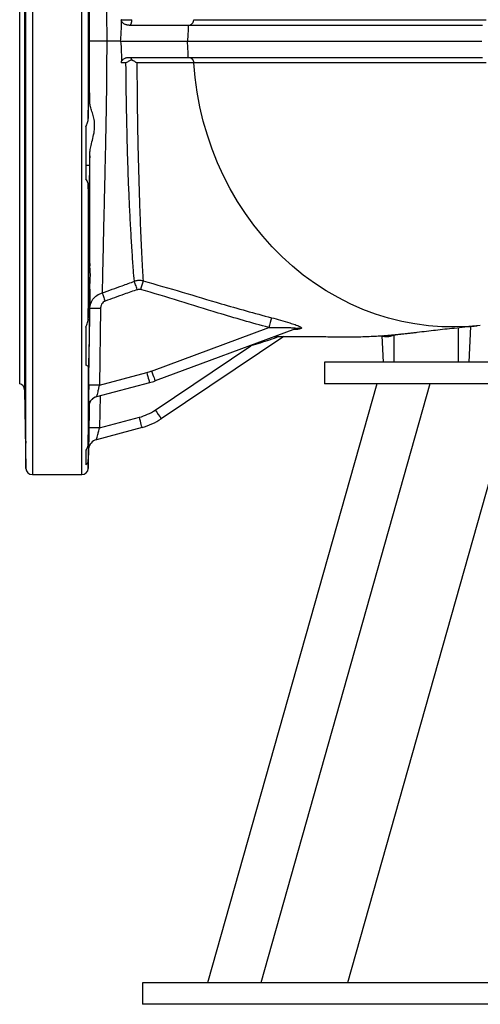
# Model space of a CAD drawing. Header units: millimetres. Extents: x 537 to 1439, y 660 to 2507.
# Tile 1 of 9: x 537 to 752, y 660 to 1120. Entities that reach past the tile are written whole.
import ezdxf

# ---------------------------------------------------------------- set-up
doc = ezdxf.new("R2010")
doc.units = ezdxf.units.MM

msp = doc.modelspace()

# ---------------------------------------------------------------- linework, layer by layer
at = {"color": 8, "linetype": 'Continuous', "lineweight": 25}
for p, q in [((542.57, 1312.09), (542.57, 907.15)), ((565.67, 907.15), (565.67, 1312.09)), ((539.57, 1109.65), (539.57, 1309.2)), ((538.93, 1272.52), (538.93, 946.78)), ((539.57, 910.1), (539.57, 1109.65)), ((741.62, 975.85), (741.62, 959.65)), ((711.55, 972.53), (711.62, 972.17)), ((714.63, 972.82), (711.62, 972.17)), ((644.79, 967.31), (644.03, 967.29)), ((644.78, 967.56), (644.79, 967.31)), ((574.23, 943.94), (573.97, 928.96)), ((568.85, 938.74), (568.86, 938.83)), ((568.85, 919.22), (568.82, 918.74)), ((568.82, 918.74), (568.82, 918.74)), ((568.67, 913.38), (568.67, 910.1))]:
    msp.add_line(p, q, dxfattribs=at)
at = {"color": 7, "linetype": 'Continuous', "lineweight": 25}
for p, q in [((536.62, 949.65), (536.62, 1269.65)), ((568.67, 1145.7), (568.67, 1073.6)), ((583.83, 1109.65), (577.32, 1109.65)), ((569.29, 1083.07), (568.85, 1083.07)), ((569.29, 1083.07), (569.34, 1081.33)), ((567.52, 1069.6), (567.52, 1045.41)), ((539.13, 1054.03), (539.45, 1054.03)), ((567.52, 1051.69), (569.29, 1051.69)), ((568.67, 1042.74), (568.67, 980.29)), ((569.43, 984.73), (569.42, 993.76)), ((574.41, 984.74), (573.89, 948.94)), ((568.7, 982.67), (569.29, 982.67)), ((539.13, 978.87), (539.44, 978.87)), ((567.52, 976.04), (567.52, 958.33)), ((598.26, 955.58), (653.11, 975.89)), ((747.5, 976.44), (746.62, 959.65)), ((665.55, 975.25), (599.98, 950.98)), ((660.09, 971.65), (602.8, 933.26)), ((705.97, 972.08), (706.62, 959.65)), ((711.62, 972.17), (711.62, 959.65)), ((600.04, 937.33), (644.79, 967.31)), ((568.67, 957.7), (568.67, 921.65)), ((679.12, 959.65), (679.12, 949.65)), ((1145.77, 959.65), (679.12, 959.65)), ((573.89, 948.94), (596.05, 954.88)), ((597.32, 950.13), (572.54, 943.49)), ((703.58, 949.65), (624.49, 669.65)), ((728.46, 949.65), (649.37, 669.65)), ((1145.77, 949.65), (679.12, 949.65)), ((769.03, 949.65), (689.94, 669.65)), ((538.93, 946.78), (539.57, 910.1)), ((568.86, 938.83), (568.87, 938.89)), ((573.97, 928.96), (592.6, 933.95)), ((593.87, 929.21), (572.53, 923.49)), ((567.52, 918.28), (567.52, 911.8)), ((568.67, 910.1), (568.82, 918.74)), ((542.57, 907.15), (565.67, 907.15)), ((594.12, 669.65), (594.12, 659.65)), ((1178.3, 669.65), (594.12, 669.65)), ((1178.3, 659.65), (594.12, 659.65))]:
    msp.add_line(p, q, dxfattribs=at)
at = {"color": 7, "linetype": 'Continuous', "lineweight": 25, "flags": 128}
for points in [[(615.48, 1117.15), (615.38, 1114.9), (615.28, 1112.65), (615.15, 1109.65)], [(577.32, 1109.65), (575.78, 1109.65), (574.3, 1109.65), (572.93, 1109.65), (571.72, 1109.65), (570.73, 1109.65), (569.98, 1109.65), (569.51, 1109.65), (569.34, 1109.65)], [(615.48, 1102.15), (615.38, 1104.4), (615.28, 1106.65), (615.15, 1109.65)], [(752.05, 976.91), (746.65, 976.41), (740.35, 976.16), (734.04, 976.27), (727.76, 976.73), (721.5, 977.56), (715.29, 978.74), (709.14, 980.28), (703.08, 982.16), (697.11, 984.39), (691.25, 986.95), (685.53, 989.85), (679.94, 993.06), (674.52, 996.6), (669.27, 1000.43), (664.21, 1004.56), (659.35, 1008.98), (654.71, 1013.66), (650.29, 1018.6), (646.12, 1023.79), (642.19, 1029.21), (638.52, 1034.85), (635.13, 1040.69), (632.01, 1046.71), (629.19, 1052.91), (626.66, 1059.25), (624.43, 1065.73), (622.51, 1072.33), (620.91, 1079.04), (619.62, 1085.82), (618.66, 1092.67), (618.02, 1099.56)], [(539.31, 1049.85), (539.32, 1049.84), (539.36, 1050.17), (539.39, 1050.86), (539.42, 1051.89), (539.44, 1053.61), (539.46, 1055.28), (539.47, 1057.17), (539.47, 1059.22), (539.47, 1061.37), (539.46, 1063.55), (539.45, 1065.72), (539.43, 1067.81), (539.4, 1069.75), (539.37, 1071.5), (539.34, 1073), (539.31, 1074.21), (539.27, 1075.09), (539.23, 1075.63), (539.19, 1075.8), (539.13, 1075.2), (539.13, 1075.2)], [(591.64, 993.67), (591.44, 994.23), (591.24, 994.79), (591.04, 995.33), (590.86, 995.84), (590.68, 996.32), (590.53, 996.76), (590.38, 997.16), (590.26, 997.5)], [(575.19, 992.06), (575.31, 991.71), (575.46, 991.32), (575.61, 990.88), (575.79, 990.4), (575.97, 989.89), (576.16, 989.36), (576.36, 988.81), (576.56, 988.25)], [(596.05, 954.88), (596.3, 953.95), (596.54, 953.05), (596.76, 952.23), (596.95, 951.52), (597.11, 950.93), (597.23, 950.49), (597.3, 950.22), (597.32, 950.13)], [(598.26, 955.58), (598.6, 954.68), (598.92, 953.81), (599.21, 953.02), (599.47, 952.32), (599.69, 951.75), (599.84, 951.32), (599.94, 951.06), (599.98, 950.98)], [(568.85, 938.74), (568.85, 938.74), (568.84, 938.74)], [(593.87, 929.21), (593.84, 929.3), (593.77, 929.56), (593.65, 930), (593.5, 930.59), (593.3, 931.31), (593.08, 932.13), (592.84, 933.02), (592.6, 933.95)]]:
    msp.add_lwpolyline(points, dxfattribs=at)
at = {"color": 8, "linetype": 'Continuous', "lineweight": 25, "flags": 128}
msp.add_lwpolyline([(568.99, 928.96), (569.17, 938.96), (569.19, 940.48)], dxfattribs=at)
at = {"color": 7, "linetype": 'Continuous', "lineweight": 25}
for centre, radius, start, end in [((921.18, 900.47), 341.01, 163.4361, 164.1312), ((572.14, 908.88), 75.9, 88.2879, 92.0456), ((881.09, 917.02), 235.46, 164.3646, 165.5219), ((667.11, 971.02), 4.51, 77.4972, 110.2023), ((666.34, 970.7), 4.55, 77.9939, 110.2209), ((589.58, 979.03), 25, 285, 290.3177), ((535.93, 946.73), 3, 1, 76.6766), ((571.53, 873.46), 75.52, 88.2126, 91.9891), ((589.56, 979.11), 30, 285, 290.3177), ((573.84, 938.66), 5, 105.0016, 132.7733), ((573.85, 938.67), 5, 105.0014, 128.57), ((586.13, 958.1), 25, 285, 303.8236), ((780.77, 1056.96), 216.73, 213.502, 214.8021), ((586.1, 958.18), 30, 285, 303.8236), ((571.44, 854.69), 74.32, 88.049, 91.8865), ((573.82, 918.66), 5, 105, 173.5583), ((542.57, 910.15), 3, 181, 270), ((565.67, 910.15), 3, 270, 359)]:
    msp.add_arc(centre, radius, start, end, dxfattribs=at)
at = {"color": 8, "linetype": 'Continuous', "lineweight": 25}
for centre, radius, start, end in [((573.92, 938.62), 5.09, 133.1944, 178.6827), ((573.85, 938.67), 5, 128.5686, 179.0987)]:
    msp.add_arc(centre, radius, start, end, dxfattribs=at)
at = {"color": 7, "linetype": 'Continuous', "lineweight": 25}
for points, knots in [([(575.19, 1227.25), (575.23, 1225.34), (575.31, 1221.53), (575.44, 1215.21), (575.59, 1208.45), (575.76, 1200.44), (575.98, 1191.06), (576.23, 1180.09), (576.51, 1168.43), (576.77, 1156.66), (576.99, 1145.02), (577.17, 1133.51), (577.29, 1121.69), (577.31, 1113.66), (577.32, 1109.65)], [0, 0, 0, 0, 0.068762, 0.137523, 0.207334, 0.277145, 0.370632, 0.464116, 0.560411, 0.656697, 0.741204, 0.825703, 0.912854, 1, 1, 1, 1]), ([(569.34, 1109.65), (569.34, 1112.01), (569.34, 1116.74), (569.34, 1123.84), (569.34, 1130.93), (569.34, 1135.63), (569.34, 1137.97)], [0, 0, 0, 0, 0.248669, 0.497339, 0.748668, 1, 1, 1, 1]), ([(583.83, 1109.65), (583.93, 1110.9), (584.14, 1113.39), (584.22, 1116.76), (584.17, 1118.86), (584.15, 1119.72)], [0, 0, 0, 0, 0.371841, 0.744863, 1, 1, 1, 1]), ([(587.86, 1117.15), (587.79, 1117.15), (587.63, 1117.15), (587.41, 1117.17), (587.18, 1117.2), (586.95, 1117.23), (586.61, 1117.31), (586.16, 1117.44), (585.61, 1117.69), (585.1, 1118.02), (584.71, 1118.39), (584.46, 1118.73), (584.31, 1119), (584.22, 1119.25), (584.17, 1119.48), (584.16, 1119.64), (584.15, 1119.72)], [0, 0, 0, 0, 0.0500725, 0.0999077, 0.1495686, 0.1991191, 0.2486241, 0.3762827, 0.4980018, 0.6297185, 0.7483861, 0.8132755, 0.8739506, 0.9172204, 0.9589488, 1, 1, 1, 1]), ([(588.16, 1117.15), (588.18, 1117.15), (588.23, 1117.15), (588.34, 1117.19), (588.49, 1117.31), (588.65, 1117.55), (588.77, 1117.82), (588.86, 1118.08), (588.92, 1118.33), (588.97, 1118.6), (589.02, 1118.87), (589.05, 1119.15), (589.07, 1119.43), (589.08, 1119.61), (589.09, 1119.71)], [0, 0, 0, 0, 0.027419, 0.109252, 0.250415, 0.386307, 0.500041, 0.576924, 0.652541, 0.726511, 0.798494, 0.868204, 0.935422, 1, 1, 1, 1]), ([(615.67, 1117.15), (615.68, 1117.15), (615.69, 1117.15), (615.71, 1117.15), (615.73, 1117.15), (615.8, 1117.15), (615.85, 1117.16), (615.96, 1117.17), (616.03, 1117.18), (616.25, 1117.23), (616.39, 1117.28), (616.67, 1117.41), (616.8, 1117.49), (617.04, 1117.67), (617.16, 1117.78), (617.38, 1118.01), (617.47, 1118.14), (617.65, 1118.42), (617.73, 1118.58), (617.85, 1118.89), (617.9, 1119.05), (617.98, 1119.39), (618.01, 1119.56), (618.02, 1119.74)], [0, 0, 0, 0, 0.007812, 0.007812, 0.015625, 0.03125, 0.0625, 0.0625, 0.125, 0.125, 0.25, 0.25, 0.375, 0.375, 0.5, 0.5, 0.625, 0.625, 0.75, 0.75, 0.875, 0.875, 1, 1, 1, 1]), ([(618.02, 1119.74), (626.93, 1119.74), (635.84, 1119.74), (650.16, 1119.74), (655.1, 1119.74), (662.84, 1119.73), (665.47, 1119.73), (670.88, 1119.73), (673.64, 1119.73), (679.31, 1119.73), (682.21, 1119.73), (688.14, 1119.73), (691.18, 1119.73), (700.42, 1119.73), (706.78, 1119.73), (719.9, 1119.73), (726.64, 1119.73), (735.3, 1119.73), (737.04, 1119.73), (740.55, 1119.73), (742.32, 1119.73), (747.63, 1119.73), (751.21, 1119.73), (754.78, 1119.73)], [0, 0, 0, 0, 0.25, 0.25, 0.375, 0.375, 0.4375, 0.4375, 0.5, 0.5, 0.5625, 0.5625, 0.625, 0.625, 0.75, 0.75, 0.875, 0.875, 0.90625, 0.90625, 0.9375, 0.9375, 1, 1, 1, 1]), ([(587.86, 1117.15), (588.12, 1117.15), (588.37, 1117.15), (589.56, 1117.15), (590.46, 1117.15), (592.26, 1117.15), (593.16, 1117.15), (595.02, 1117.15), (595.99, 1117.15), (597.99, 1117.15), (599, 1117.15), (602, 1117.15), (603.96, 1117.15), (609.28, 1117.15), (612.33, 1117.15), (615.47, 1117.15), (615.47, 1117.15), (615.47, 1117.15), (615.48, 1117.15)], [0.5645262, 0.5645262, 0.5645262, 0.5645262, 0.5756917, 0.5756917, 0.6181225, 0.6181225, 0.6605533, 0.6605533, 0.7029842, 0.7029842, 0.745415, 0.745415, 0.8302767, 0.8302767, 1, 1, 1, 1.0001894, 1.0001894, 1.0001894, 1.0001894]), ([(615.48, 1117.15), (615.48, 1117.15), (615.48, 1117.15), (615.49, 1117.15), (624.5, 1117.15), (633.54, 1117.15), (648.02, 1117.15), (653, 1117.15), (663.44, 1117.15), (668.9, 1117.15), (686.06, 1117.15), (698.54, 1117.15), (718.32, 1117.15), (725.09, 1117.15), (738.92, 1117.15), (745.99, 1117.15), (753.02, 1117.15)], [0.0005576, 0.0005576, 0.0005576, 0.0005576, 0.0006417, 0.0006417, 0.0006417, 0.2505251, 0.2505251, 0.3754669, 0.3754669, 0.5004086, 0.5004086, 0.750292, 0.750292, 0.8752337, 0.8752337, 1.0001525, 1.0001525, 1.0001525, 1.0001525]), ([(569.34, 1081.33), (569.34, 1083.65), (569.34, 1088.29), (569.34, 1095.36), (569.34, 1102.48), (569.34, 1107.26), (569.34, 1109.65)], [0, 0, 0, 0, 0.248686, 0.497369, 0.748685, 1, 1, 1, 1]), ([(577.32, 1109.65), (577.31, 1105.98), (577.3, 1098.63), (577.19, 1087.59), (577.03, 1076.61), (576.83, 1065.8), (576.61, 1055.33), (576.37, 1045.17), (576.14, 1035.32), (575.92, 1025.73), (575.71, 1016.51), (575.52, 1007.71), (575.34, 999.45), (575.24, 994.52), (575.19, 992.06)], [0, 0, 0, 0, 0.079708, 0.15942, 0.241429, 0.323444, 0.404363, 0.485286, 0.568084, 0.650885, 0.737116, 0.823346, 0.911673, 1, 1, 1, 1]), ([(583.83, 1109.65), (585.4, 1109.65), (586.94, 1109.65), (589.31, 1109.65), (590.2, 1109.65), (591.99, 1109.65), (592.89, 1109.65), (594.76, 1109.65), (595.73, 1109.65), (597.73, 1109.65), (598.75, 1109.65), (601.75, 1109.65), (603.7, 1109.65), (608.97, 1109.65), (612.01, 1109.65), (615.15, 1109.65)], [0.5105496, 0.5105496, 0.5105496, 0.5105496, 0.5756917, 0.5756917, 0.6181225, 0.6181225, 0.6605533, 0.6605533, 0.7029842, 0.7029842, 0.745415, 0.745415, 0.8302767, 0.8302767, 1, 1, 1, 1]), ([(615.15, 1109.65), (624.16, 1109.65), (633.2, 1109.65), (647.69, 1109.65), (652.67, 1109.65), (663.12, 1109.65), (668.59, 1109.65), (685.78, 1109.65), (698.27, 1109.65), (718.07, 1109.65), (724.84, 1109.65), (738.69, 1109.65), (745.76, 1109.65), (752.79, 1109.65)], [0.0006417, 0.0006417, 0.0006417, 0.0006417, 0.2505251, 0.2505251, 0.3754669, 0.3754669, 0.5004086, 0.5004086, 0.750292, 0.750292, 0.8752337, 0.8752337, 1.0001755, 1.0001755, 1.0001755, 1.0001755]), ([(584.15, 1099.58), (584.16, 1099.62), (584.16, 1099.7), (584.18, 1099.82), (584.2, 1099.94), (584.23, 1100.06), (584.27, 1100.17), (584.31, 1100.29), (584.37, 1100.4), (584.43, 1100.51), (584.5, 1100.62), (584.57, 1100.73), (584.75, 1100.96), (585.09, 1101.28), (585.6, 1101.61), (586.16, 1101.86), (586.65, 1102.01), (587.1, 1102.1), (587.48, 1102.14), (587.73, 1102.15), (587.86, 1102.15)], [0, 0, 0, 0, 0.021336, 0.042636, 0.064019, 0.085606, 0.107513, 0.129851, 0.152725, 0.176233, 0.200463, 0.225498, 0.251412, 0.369773, 0.501139, 0.62266, 0.75013, 0.833055, 0.916245, 1, 1, 1, 1]), ([(588.91, 1101.03), (588.48, 1100.81), (588.05, 1100.58), (587.41, 1100.21), (587.19, 1100.09), (586.76, 1099.84), (586.54, 1099.71), (586.33, 1099.59)], [0, 0, 0, 0, 0.5, 0.5, 0.75, 0.75, 1, 1, 1, 1]), ([(587.86, 1102.15), (588.88, 1102.15), (590.92, 1102.15), (594.7, 1102.15), (599.12, 1102.15), (604.14, 1102.15), (608.33, 1102.15), (612, 1102.15), (614.32, 1102.15), (615.48, 1102.15)], [0, 0, 0, 0, 0.099268, 0.198611, 0.397237, 0.546255, 0.695, 0.847436, 1, 1, 1, 1]), ([(588.16, 1102.15), (588.18, 1102.15), (588.22, 1102.15), (588.27, 1102.13), (588.33, 1102.11), (588.39, 1102.07), (588.44, 1102.03), (588.51, 1101.95), (588.6, 1101.84), (588.69, 1101.66), (588.78, 1101.46), (588.85, 1101.25), (588.89, 1101.1), (588.91, 1101.03)], [0, 0, 0, 0, 0.062783, 0.126826, 0.192066, 0.258429, 0.32583, 0.394172, 0.523906, 0.655477, 0.788092, 0.894689, 1, 1, 1, 1]), ([(588.91, 1101.03), (588.99, 1100.99), (589.13, 1100.92), (589.32, 1100.82), (589.52, 1100.71), (589.83, 1100.54), (590.21, 1100.33), (590.63, 1100.08), (591.02, 1099.83), (591.29, 1099.66), (591.45, 1099.56)], [0, 0, 0, 0, 0.088154, 0.150565, 0.213535, 0.302208, 0.507288, 0.65196, 0.796329, 1, 1, 1, 1]), ([(615.48, 1102.15), (618.5, 1102.15), (624.55, 1102.15), (633.77, 1102.15), (643.29, 1102.15), (653.26, 1102.15), (663.81, 1102.15), (675.08, 1102.15), (686.9, 1102.15), (699.27, 1102.15), (712.07, 1102.15), (725.35, 1102.15), (739.01, 1102.15), (748.35, 1102.15), (753.02, 1102.15)], [0, 0, 0, 0, 0.084408, 0.168959, 0.253544, 0.338083, 0.422572, 0.507113, 0.591655, 0.67322, 0.75487, 0.836601, 0.91835, 1, 1, 1, 1]), ([(615.64, 1102.15), (615.69, 1102.15), (615.78, 1102.15), (615.91, 1102.13), (616.05, 1102.11), (616.2, 1102.07), (616.34, 1102.03), (616.48, 1101.97), (616.62, 1101.9), (616.75, 1101.82), (616.89, 1101.73), (617.02, 1101.63), (617.14, 1101.52), (617.3, 1101.36), (617.48, 1101.14), (617.66, 1100.85), (617.8, 1100.54), (617.91, 1100.21), (617.99, 1099.89), (618.01, 1099.67), (618.02, 1099.56)], [0, 0, 0, 0, 0.038348, 0.077499, 0.117408, 0.158027, 0.199297, 0.241155, 0.28353, 0.326345, 0.369519, 0.412966, 0.456596, 0.500317, 0.587593, 0.674125, 0.759214, 0.842229, 0.922634, 1, 1, 1, 1]), ([(590.26, 997.5), (590.11, 999.25), (589.76, 1003.45), (589.24, 1010.92), (588.68, 1019.9), (588.16, 1029.61), (587.68, 1039.95), (587.28, 1050.88), (586.95, 1062.34), (586.7, 1072.99), (586.53, 1082.6), (586.4, 1091.04), (586.35, 1096.74), (586.33, 1099.59)], [0, 0, 0, 0, 0.0733274, 0.1757792, 0.278593, 0.3813959, 0.4838323, 0.5861951, 0.6887565, 0.7910769, 0.8606946, 0.9303926, 1, 1, 1, 1]), ([(618.02, 1099.56), (617.18, 1099.56), (615.18, 1099.55), (612.68, 1099.56), (610.5, 1099.56), (609.11, 1099.56), (607.68, 1099.56), (606.18, 1099.55), (604.39, 1099.55), (602.38, 1099.55), (600.26, 1099.55), (598.44, 1099.55), (596.84, 1099.56), (595.09, 1099.55), (593.58, 1099.55), (592.28, 1099.56), (591.73, 1099.56), (591.45, 1099.56)], [0, 0, 0, 0, 0.113907, 0.27093, 0.325577, 0.379786, 0.433592, 0.487049, 0.540175, 0.6212, 0.693009, 0.755609, 0.809182, 0.863541, 0.943473, 0.971551, 1, 1, 1, 1]), ([(591.45, 1099.56), (591.46, 1096.68), (591.49, 1090.92), (591.56, 1082.41), (591.67, 1072.75), (591.86, 1062.09), (592.15, 1050.65), (592.47, 1039.77), (592.81, 1029.51), (593.18, 1019.9), (593.57, 1011.01), (593.95, 1003.61), (594.21, 999.43), (594.32, 997.69)], [0, 0, 0, 0, 0.06999, 0.140085, 0.210096, 0.312468, 0.415079, 0.517491, 0.619579, 0.722018, 0.824472, 0.926582, 1, 1, 1, 1]), ([(754.78, 1099.57), (753.51, 1099.57), (749.86, 1099.57), (742.74, 1099.57), (734.83, 1099.57), (727.08, 1099.57), (720.33, 1099.57), (707.03, 1099.57), (692.11, 1099.57), (679.05, 1099.57), (671.57, 1099.57), (664.88, 1099.56), (655.71, 1099.56), (646.33, 1099.56), (637.9, 1099.56), (631.46, 1099.56), (626.34, 1099.56), (622.47, 1099.56), (619.84, 1099.56), (618.49, 1099.56), (618.02, 1099.56)], [0, 0, 0, 0, 0.022248, 0.063855, 0.124949, 0.162852, 0.204404, 0.249611, 0.412931, 0.499523, 0.528447, 0.579678, 0.653309, 0.749573, 0.819661, 0.878501, 0.925999, 0.962097, 0.986767, 1, 1, 1, 1]), ([(568.67, 1073.6), (568.68, 1074.34), (568.69, 1075.07), (568.71, 1076.49), (568.72, 1077.17), (568.75, 1079.11), (568.77, 1080.3), (568.81, 1081.63), (568.81, 1081.89), (568.83, 1082.39), (568.83, 1082.62), (568.85, 1083.31), (568.87, 1083.73), (568.89, 1084.5), (568.91, 1084.84), (568.93, 1085.3), (568.94, 1085.44), (568.95, 1085.71), (568.96, 1085.83), (568.99, 1086.39), (569.02, 1086.66), (569.06, 1086.79), (569.07, 1086.8), (569.08, 1086.81), (569.09, 1086.8), (569.11, 1086.74), (569.12, 1086.66), (569.15, 1086.42), (569.16, 1086.25), (569.18, 1085.94), (569.19, 1085.82), (569.2, 1085.57), (569.21, 1085.44), (569.24, 1084.7), (569.27, 1083.96), (569.29, 1083.07)], [0, 0, 0, 0, 0.0625, 0.0625, 0.125, 0.125, 0.25, 0.25, 0.28125, 0.28125, 0.3125, 0.3125, 0.375, 0.375, 0.4375, 0.4375, 0.46875, 0.46875, 0.5, 0.5, 0.625, 0.625, 0.65625, 0.65625, 0.6875, 0.6875, 0.75, 0.75, 0.8125, 0.8125, 0.84375, 0.84375, 0.875, 0.875, 1, 1, 1, 1]), ([(569.36, 1056.17), (569.41, 1056.95), (569.51, 1058.5), (570.08, 1061.23), (570.86, 1064.29), (571.53, 1067.37), (571.74, 1070.08), (571.58, 1072.57), (571.01, 1075.07), (570.25, 1077.47), (569.56, 1079.6), (569.41, 1080.75), (569.34, 1081.33)], [0, 0, 0, 0, 0.086279, 0.172734, 0.292625, 0.41231, 0.495549, 0.578775, 0.685032, 0.791485, 0.89591, 1, 1, 1, 1]), ([(539.13, 1075.2), (539.12, 1075.27), (539.08, 1075.49), (539.03, 1074.91), (538.98, 1073.08), (538.95, 1070.25), (538.94, 1066.76), (538.96, 1063), (538.99, 1059.39), (539.05, 1056.35), (539.1, 1054.72), (539.12, 1054.15), (539.13, 1054.03)], [0, 0, 0, 0, 0.059641, 0.173623, 0.287598, 0.401557, 0.515498, 0.629427, 0.743358, 0.857303, 0.971266, 1, 1, 1, 1]), ([(567.52, 1069.6), (567.87, 1070.3), (568.52, 1071.61), (568.62, 1072.97), (568.67, 1073.6)], [0, 0, 0, 0, 0.539743, 1, 1, 1, 1]), ([(539.13, 1054.03), (539.13, 1053.86), (539.15, 1053.15), (539.17, 1052.07), (539.21, 1050.98), (539.25, 1050.2), (539.28, 1049.98), (539.29, 1049.87)], [0, 0, 0, 0, 0.076007, 0.30699, 0.537974, 0.768987, 1, 1, 1, 1]), ([(569.36, 1056.17), (569.36, 1055.96), (569.34, 1054.36), (569.31, 1052.93), (569.29, 1051.69)], [0, 0, 0, 0, 0.133685, 1, 1, 1, 1]), ([(569.41, 1004.79), (569.41, 1007.43), (569.4, 1012.73), (569.39, 1021.03), (569.39, 1029.44), (569.38, 1038), (569.37, 1046.88), (569.36, 1053.08), (569.36, 1056.17)], [0, 0, 0, 0, 0.1753508, 0.3514754, 0.5123207, 0.6731625, 0.8365841, 1, 1, 1, 1]), ([(569.29, 1051.69), (569.27, 1050.2), (569.24, 1048.81), (569.2, 1046.88), (569.19, 1046.27), (569.16, 1045.09), (569.15, 1044.53), (569.11, 1042.98), (569.08, 1042.08), (569.04, 1041.15), (569.04, 1040.97), (569.02, 1040.63), (569.01, 1040.48), (568.99, 1040.04), (568.98, 1039.79), (568.95, 1039.37), (568.94, 1039.2), (568.91, 1038.95), (568.89, 1038.87), (568.85, 1038.75), (568.83, 1038.85), (568.79, 1039.19), (568.79, 1039.27), (568.78, 1039.45), (568.77, 1039.55), (568.75, 1039.88), (568.74, 1040.14), (568.72, 1040.75), (568.71, 1041.09), (568.69, 1041.85), (568.68, 1042.28), (568.67, 1042.74)], [0, 0, 0, 0, 0.125, 0.125, 0.1875, 0.1875, 0.25, 0.25, 0.375, 0.375, 0.40625, 0.40625, 0.4375, 0.4375, 0.5, 0.5, 0.5625, 0.5625, 0.625, 0.625, 0.75, 0.75, 0.78125, 0.78125, 0.8125, 0.8125, 0.875, 0.875, 0.9375, 0.9375, 1, 1, 1, 1]), ([(568.67, 1042.74), (568.59, 1043.28), (568.45, 1044.15), (567.77, 1045.07), (567.52, 1045.41)], [0, 0, 0, 0, 0.623804, 1, 1, 1, 1]), ([(568.67, 980.29), (568.68, 981.43), (568.71, 983.7), (568.76, 987.29), (568.81, 990.95), (568.88, 994.55), (568.94, 997.79), (569.02, 1000.58), (569.09, 1002.81), (569.15, 1004.46), (569.22, 1005.45), (569.26, 1005.7), (569.28, 1005.65), (569.29, 1005.64)], [0, 0, 0, 0, 0.084979, 0.169957, 0.270961, 0.371965, 0.472983, 0.573999, 0.675025, 0.776051, 0.877077, 0.978104, 1, 1, 1, 1]), ([(569.29, 1005.64), (569.31, 1005.77), (569.34, 1006.02), (569.38, 1005.73), (569.4, 1005.11), (569.41, 1004.79)], [0, 0, 0, 0, 0.3372488, 0.6640915, 1, 1, 1, 1]), ([(569.42, 993.76), (569.45, 994.73), (569.52, 996.72), (569.69, 999.34), (569.69, 1001.64), (569.52, 1003.53), (569.44, 1004.37), (569.41, 1004.79)], [0, 0, 0, 0, 0.195646, 0.39675, 0.594898, 0.79906, 1, 1, 1, 1]), ([(539.13, 994.36), (539.13, 994.42), (539.1, 995.26), (539.06, 996.5), (539, 997.12), (538.96, 996.47), (538.94, 994.62), (538.95, 991.8), (538.98, 988.31), (539.02, 984.56), (539.08, 981.28), (539.11, 979.57), (539.13, 978.87)], [0, 0, 0, 0, 0.008451, 0.122444, 0.236435, 0.350414, 0.464374, 0.578318, 0.692258, 0.806207, 0.920174, 1, 1, 1, 1]), ([(539.41, 968.71), (539.41, 968.7), (539.42, 968.66), (539.44, 968.98), (539.46, 969.66), (539.47, 970.79), (539.47, 972.29), (539.47, 974.11), (539.46, 976), (539.45, 978.06), (539.42, 980.22), (539.4, 982.42), (539.37, 984.6), (539.34, 986.69), (539.3, 988.65), (539.26, 990.4), (539.23, 991.91), (539.19, 993.12), (539.15, 993.93), (539.14, 994.24), (539.13, 994.36)], [0, 0, 0, 0, 0.0235151, 0.0811964, 0.1388695, 0.1965429, 0.2684721, 0.326138, 0.3838033, 0.4414673, 0.4991325, 0.5568008, 0.6144703, 0.672145, 0.7298206, 0.7875037, 0.8451874, 0.9028755, 0.9605635, 1, 1, 1, 1]), ([(575.19, 992.06), (578.32, 993.19), (583.35, 995), (588.37, 996.82), (590.26, 997.5)], [0, 0, 0, 0, 0.624125, 1, 1, 1, 1]), ([(594.32, 997.69), (594.2, 997.71), (593.36, 997.87), (591.96, 997.92), (590.75, 997.62), (590.26, 997.5)], [0, 0, 0, 0, 0.087238, 0.632178, 1, 1, 1, 1]), ([(591.64, 993.67), (591.82, 993.72), (592.27, 993.85), (592.81, 993.81), (593.12, 993.73), (593.16, 993.72)], [0, 0, 0, 0, 0.366941, 0.911552, 1, 1, 1, 1]), ([(594.32, 997.69), (600.41, 995.96), (612.59, 992.52), (628.6, 987.63), (642.54, 983.67), (650.41, 981.54), (654.35, 980.48)], [0, 0, 0, 0, 0.304086, 0.608223, 0.8041, 1, 1, 1, 1]), ([(569.42, 993.76), (569.41, 992.58), (569.39, 990.36), (569.35, 986.87), (569.31, 984.34), (569.29, 982.94), (569.29, 982.67)], [0, 0, 0, 0, 0.330959, 0.62471, 0.92698, 1, 1, 1, 1]), ([(569.43, 984.73), (569.51, 985.52), (569.62, 986.6), (570.4, 988.47), (571.62, 990.15), (573.49, 991.48), (574.74, 991.9), (575.19, 992.06)], [0, 0, 0, 0, 0.244423, 0.332189, 0.616569, 0.860318, 1, 1, 1, 1]), ([(591.64, 993.67), (589.58, 992.93), (584.56, 991.12), (579.53, 989.31), (576.56, 988.25)], [0, 0, 0, 0, 0.409312, 1, 1, 1, 1]), ([(653.11, 975.89), (649.16, 976.98), (641.24, 979.17), (627.31, 983.28), (611.34, 988.32), (599.22, 991.92), (593.16, 993.72)], [0, 0, 0, 0, 0.196841, 0.393748, 0.696878, 1, 1, 1, 1]), ([(568.91, 948.93), (568.96, 952.26), (569.14, 964.19), (569.31, 976.13), (569.43, 984.73)], [0, 0, 0, 0, 0.279282, 1, 1, 1, 1]), ([(576.56, 988.25), (576.39, 988.17), (575.91, 987.96), (575.21, 987.3), (574.56, 986.18), (574.46, 985.25), (574.41, 984.74)], [0, 0, 0, 0, 0.128239, 0.361625, 0.650207, 1, 1, 1, 1]), ([(567.52, 976.04), (567.87, 976.76), (568.52, 978.1), (568.62, 979.6), (568.67, 980.29)], [0, 0, 0, 0, 0.539751, 1, 1, 1, 1]), ([(569.29, 982.67), (569.27, 981.36), (569.24, 978.72), (569.17, 974.79), (569.1, 971.02), (569.03, 967.53), (568.96, 964.46), (568.89, 961.86), (568.83, 959.83), (568.77, 958.43), (568.71, 957.66), (568.68, 957.69), (568.67, 957.7)], [0, 0, 0, 0, 0.097738, 0.197306, 0.29976, 0.399345, 0.501816, 0.601405, 0.703883, 0.80347, 0.905945, 1, 1, 1, 1]), ([(654.35, 980.48), (655.79, 980.1), (658.73, 979.32), (662.49, 978.21), (665.48, 977.24), (667.34, 976.52), (668.31, 975.95), (668.47, 975.61), (668.19, 975.48), (668.08, 975.42)], [0, 0, 0, 0, 0.223774, 0.455446, 0.601953, 0.749156, 0.84282, 0.937743, 1, 1, 1, 1]), ([(539.13, 978.87), (539.14, 977.86), (539.17, 976.15), (539.22, 974), (539.25, 972.33), (539.29, 970.93), (539.33, 969.83), (539.36, 969.06), (539.38, 968.84), (539.39, 968.73)], [0, 0, 0, 0, 0.192669, 0.327219, 0.461766, 0.596326, 0.730886, 0.865443, 1, 1, 1, 1]), ([(653.11, 975.89), (654.38, 975.91), (655.63, 975.93), (658.13, 975.94), (659.38, 975.93), (661.23, 975.91), (661.84, 975.9), (663.04, 975.86), (663.63, 975.84), (664.46, 975.78), (664.72, 975.76), (665.09, 975.72), (665.21, 975.7), (665.43, 975.66), (665.53, 975.64), (665.7, 975.6), (665.76, 975.57), (665.85, 975.52), (665.87, 975.48), (665.85, 975.42), (665.82, 975.39), (665.71, 975.32), (665.63, 975.29), (665.55, 975.25)], [0, 0, 0, 0, 0.25, 0.25, 0.5, 0.5, 0.625, 0.625, 0.75, 0.75, 0.8125, 0.8125, 0.84375, 0.84375, 0.875, 0.875, 0.90625, 0.90625, 0.9375, 0.9375, 0.96875, 0.96875, 1, 1, 1, 1]), ([(655.79, 971.64), (657.51, 971.64), (661.41, 971.64), (667.06, 971.66), (672.47, 971.68), (676.93, 971.67), (680.4, 971.63), (683.21, 971.59), (686.16, 971.56), (689.78, 971.54), (693.9, 971.56), (698.02, 971.66), (701.77, 971.82), (705.32, 972.02), (708.73, 972.27), (711.98, 972.56), (714.65, 972.82), (716.86, 973.05), (718.8, 973.26), (720.68, 973.48), (723.51, 973.82), (726.99, 974.25), (731.3, 974.76), (735.55, 975.23), (739.94, 975.68), (744.97, 976.18), (748.63, 976.55), (750.57, 976.75)], [0, 0, 0, 0, 0.045579, 0.10354, 0.154577, 0.197586, 0.232697, 0.257375, 0.283961, 0.314821, 0.3524, 0.385916, 0.416026, 0.441106, 0.471674, 0.499591, 0.522573, 0.541018, 0.559282, 0.578732, 0.599461, 0.653772, 0.712645, 0.775151, 0.842014, 0.916606, 1, 1, 1, 1]), ([(668.08, 975.42), (668, 975.4), (667.73, 975.3), (667.47, 975.21), (667.28, 975.15)], [0, 0, 0, 0, 0.289457, 1, 1, 1, 1]), ([(568.67, 957.7), (568.59, 957.78), (568.44, 957.91), (567.84, 958.2), (567.53, 958.33), (567.52, 958.33)], [0, 0, 0, 0, 0.587756, 0.986424, 1, 1, 1, 1]), ([(539.13, 944.41), (539.11, 945.12), (539.08, 946.96), (539.03, 949.4), (538.98, 951.21), (538.95, 951.82), (538.94, 951.17), (538.96, 949.33), (539, 946.5), (539.05, 943.02), (539.1, 940.32), (539.12, 938.92), (539.13, 938.74)], [0, 0, 0, 0, 0.0715962, 0.1855838, 0.2995633, 0.413526, 0.5274707, 0.6414058, 0.7553429, 0.8692941, 0.9832649, 1, 1, 1, 1]), ([(568.91, 948.93), (568.9, 948.09), (568.87, 946.11), (568.84, 943.23), (568.82, 940.74), (568.82, 939.06), (568.83, 938.85), (568.84, 938.74)], [0, 0, 0, 0, 0.159672, 0.376922, 0.586695, 0.793288, 1, 1, 1, 1]), ([(573.89, 948.94), (573.77, 948.49), (573.5, 947.44), (573.11, 945.91), (572.78, 944.57), (572.56, 943.66), (572.55, 943.55), (572.54, 943.49)], [0, 0, 0, 0, 0.167379, 0.391836, 0.602386, 0.803214, 1, 1, 1, 1]), ([(539.46, 921.86), (539.46, 921.85), (539.47, 921.82), (539.47, 922.14), (539.47, 922.82), (539.46, 923.94), (539.44, 925.44), (539.42, 927.27), (539.4, 929.16), (539.37, 931.22), (539.33, 933.38), (539.3, 935.58), (539.26, 937.76), (539.22, 939.85), (539.18, 942.2), (539.15, 943.57), (539.13, 944.41)], [0, 0, 0, 0, 0.028759, 0.099019, 0.169272, 0.239527, 0.327133, 0.3974, 0.467666, 0.537932, 0.608198, 0.678471, 0.748745, 0.819024, 0.889305, 1, 1, 1, 1]), ([(539.13, 938.74), (539.13, 938.36), (539.15, 937.28), (539.18, 935.43), (539.22, 933.23), (539.26, 931.08), (539.3, 929.03), (539.33, 927.15), (539.37, 925.48), (539.4, 924.08), (539.42, 922.99), (539.44, 922.21), (539.45, 921.99), (539.46, 921.88)], [0, 0, 0, 0, 0.051209, 0.146082, 0.240956, 0.33584, 0.430727, 0.525614, 0.620501, 0.715381, 0.810263, 0.905131, 1, 1, 1, 1]), ([(569.17, 940.41), (569.17, 940.25), (569.14, 938.8), (569.1, 935.91), (569.02, 931.87), (568.95, 927.89), (568.89, 924.11), (568.82, 920.63), (568.76, 917.66), (568.71, 915.19), (568.68, 913.98), (568.67, 913.38)], [0, 0, 0, 0, 0.015581, 0.141481, 0.26738, 0.393295, 0.519208, 0.645123, 0.771037, 0.885519, 1, 1, 1, 1]), ([(568.67, 921.65), (568.68, 922.57), (568.71, 924.65), (568.76, 928.21), (568.82, 932.18), (568.88, 936.03), (568.92, 938.47), (568.94, 939.58)], [0, 0, 0, 0, 0.171774, 0.387784, 0.603795, 0.819824, 1, 1, 1, 1]), ([(568.88, 939.18), (568.88, 939.2), (568.89, 939.25), (568.92, 939.48), (569, 939.91), (569.22, 940.64), (569.74, 941.57), (570.3, 942.28), (570.71, 942.54), (570.74, 942.57)], [0, 0, 0, 0, 0.058886, 0.123818, 0.223568, 0.387515, 0.661372, 0.968661, 1, 1, 1, 1]), ([(568.99, 928.96), (568.98, 928.13), (568.95, 926.15), (568.9, 923.26), (568.85, 920.76), (568.83, 919.07), (568.82, 918.85), (568.82, 918.74)], [0, 0, 0, 0, 0.158807, 0.376616, 0.586696, 0.793295, 1, 1, 1, 1]), ([(572.53, 923.49), (572.54, 923.55), (572.57, 923.67), (572.82, 924.59), (573.17, 925.93), (573.57, 927.46), (573.85, 928.51), (573.97, 928.96)], [0, 0, 0, 0, 0.196503, 0.3974, 0.608453, 0.833604, 1, 1, 1, 1]), ([(567.52, 918.28), (567.71, 918.52), (567.87, 918.77), (568.15, 919.29), (568.27, 919.56), (568.46, 920.13), (568.53, 920.43), (568.64, 921.03), (568.67, 921.33), (568.67, 921.65)], [0, 0, 0, 0, 0.25, 0.25, 0.5, 0.5, 0.75, 0.75, 1, 1, 1, 1]), ([(568.67, 913.38), (568.59, 912.99), (568.45, 912.35), (567.77, 911.95), (567.52, 911.8)], [0, 0, 0, 0, 0.623804, 1, 1, 1, 1])]:
    msp.add_open_spline(points, degree=3, knots=knots, dxfattribs=at)
for points in [[(584.15, 1119.72), (585.8, 1119.71), (587.44, 1119.71), (589.09, 1119.71)], [(589.09, 1119.71), (589.09, 1119.72), (589.09, 1119.73), (589.09, 1119.75)], [(583.83, 1109.65), (584.15, 1106.3), (584.26, 1102.93), (584.15, 1099.58)], [(586.33, 1099.59), (585.6, 1099.59), (584.88, 1099.58), (584.15, 1099.58)]]:
    msp.add_open_spline(points, degree=3, dxfattribs=at)
at = {"color": 8, "linetype": 'Continuous', "lineweight": 25}
for points, knots in [([(657.82, 971.64), (656.34, 971.1), (653.5, 970.05), (649.11, 968.63), (646.23, 967.75), (644.79, 967.31)], [0, 0, 0, 0, 0.349261, 0.673643, 1, 1, 1, 1]), ([(667.28, 975.15), (666.93, 975.08), (666.3, 974.96), (665.3, 974.94), (664.81, 974.95), (664.79, 974.95)], [0, 0, 0, 0, 0.563613, 0.983803, 1, 1, 1, 1]), ([(711.62, 972.17), (711.19, 972.04), (710.17, 971.72), (708.57, 971.49), (707.16, 971.56), (706.36, 971.79), (706.24, 972.06), (706.22, 972.1)], [0, 0, 0, 0, 0.181147, 0.432432, 0.685456, 0.94805, 1, 1, 1, 1])]:
    msp.add_open_spline(points, degree=3, knots=knots, dxfattribs=at)

doc.saveas('drawing.dxf')
